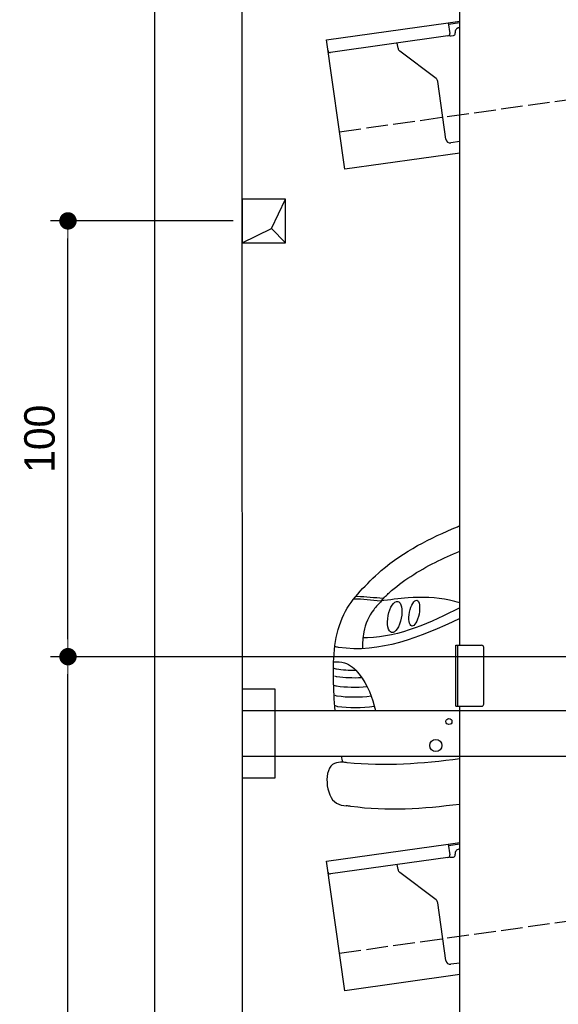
# Model space of a CAD drawing. Extents: x -311 to 6440, y -544 to 5764.
# Tile 2 of 5: x -311 to 926, y 1052 to 3312. Entities that reach past the tile are written whole.
import ezdxf

# ---------------------------------------------------------------- set-up
doc = ezdxf.new("R2010")
doc.units = 0
doc.header["$LTSCALE"] = 10
doc.header["$MEASUREMENT"] = 0
doc.linetypes.add('GEN3', pattern=[6.25, 5, -1.25])
doc.layers.get('0').update_dxf_attribs({"linetype": 'CONTINUOUS'})
doc.layers.get('DEFPOINTS').update_dxf_attribs({"linetype": 'CONTINUOUS'})
for name, color, linetype in [('3', 6, 'GEN3'), ('BREAKTHROUGH', 1, 'CONTINUOUS'), ('CAR', 1, 'CONTINUOUS'), ('SICHTBARE_KANTEN_DIN_', 7, 'CONTINUOUS')]:
    doc.layers.add(name, color=color, linetype=linetype)
doc.layers.add('AM_0', color=7, linetype='CONTINUOUS', lineweight=30)
doc.layers.add('AM_5', color=3, linetype='CONTINUOUS', lineweight=15)
doc.dimstyles.new('KLAUS_DXF', dxfattribs={"dimscale": 20, "dimtxt": 3.5, "dimasz": 2, "dimexe": 2, "dimexo": 1, "dimgap": 1.5, "dimtad": 1, "dimlfac": 0.1, "dimdsep": 46, "dimtxsty": 'Standard', "dimblk": 'DOT', "dimcen": 2, "dimclrd": 256, "dimclre": 256, "dimclrt": 2, "dimadec": 0, "dimazin": 0, "dimtfac": 1, "dimtmove": 2, "dimatfit": 3, "dimfxl": 1, "dimtolj": 1, "dimarcsym": 0})

# ---------------------------------------------------------------- blocks, each defined once
blk = doc.blocks.new('_DOT')
at = {"color": 0, "linetype": 'ByBlock'}
blk.add_line((-0.5, 0), (-1, 0), dxfattribs=at)
at = {"color": 0, "linetype": 'ByBlock', "const_width": 0.5}
blk.add_lwpolyline([(-0.25, 0, 1), (0.25, 0, 1)], format="xyb", close=True, dxfattribs=at)
blk = doc.blocks.new('*D10')
at = {"layer": 'AM_5', "lineweight": -2, "transparency": 16777216}
for p, q in [((5479.5, 1850), (-240, 1850)), ((-200, -10), (-200, 1810)), ((178.1, -50), (-240, -50))]:
    blk.add_line(p, q, dxfattribs=at)
at = {"layer": 'DEFPOINTS', "color": 0, "transparency": 16777216}
for p in [(-200, 1850), (5499.5, 1850), (198.1, -50)]:
    blk.add_point(p, dxfattribs=at)
at = {"layer": 'AM_5', "lineweight": -2, "transparency": 16777216, "xscale": 40, "yscale": 40, "zscale": 40}
for p, rotation in [((-200, 1850), 90), ((-200, -50), 270)]:
    blk.add_blockref('_DOT', p, dxfattribs=dict(at, rotation=rotation))
at = {"layer": 'AM_5', "color": 2, "transparency": 16777216, "insert": (-265, 900), "char_height": 70, "attachment_point": 5, "rotation": 90}
blk.add_mtext('\\A1;190', dxfattribs=at)
blk = doc.blocks.new('*D11')
at = {"layer": 'AM_5', "lineweight": -2, "transparency": 16777216}
for p, q in [((179.7, 2850), (-240, 2850)), ((-200, 1890), (-200, 2810)), ((5479.5, 1850), (-240, 1850))]:
    blk.add_line(p, q, dxfattribs=at)
at = {"layer": 'DEFPOINTS', "color": 0, "transparency": 16777216}
for p in [(-200, 2850), (199.7, 2850), (5499.5, 1850)]:
    blk.add_point(p, dxfattribs=at)
at = {"layer": 'AM_5', "lineweight": -2, "transparency": 16777216, "xscale": 40, "yscale": 40, "zscale": 40}
for p, rotation in [((-200, 2850), 90), ((-200, 1850), 270)]:
    blk.add_blockref('_DOT', p, dxfattribs=dict(at, rotation=rotation))
at = {"layer": 'AM_5', "color": 2, "transparency": 16777216, "insert": (-265, 2350), "char_height": 70, "attachment_point": 5, "rotation": 90}
blk.add_mtext('\\A1;100', dxfattribs=at)
blk = doc.blocks.new('CAR_EG')
at = {"layer": 'CAR'}
for centre, major_axis, ratio in [((31737.5, 1586.1), (-7, -35.6), 0.420401), ((31782.5, 1594.8), (-5.8, -29.5), 0.368142)]:
    blk.add_ellipse(centre, major_axis=major_axis, ratio=ratio, dxfattribs=at)
for points, knots in [([(31706.2, 1692.3), (31759.3, 1737.1), (31820.4, 1768), (31885.2, 1794.5), (31887.1, 1795.3)], [0, 0, 0, 0, 203.81625, 209.964483, 209.964483, 209.964483, 209.964483]), ([(31706.9, 1622.8), (31714.2, 1631.3), (31747.8, 1664.4), (31809.4, 1702.8), (31867.9, 1729.1), (31887.1, 1736.9)], [0, 0, 0, 0, 24.084222, 155.986732, 218.493639, 218.493639, 218.493639, 218.493639]), ([(31601, 1371.1), (31598.7, 1394.9), (31594.3, 1468.9), (31601.8, 1595), (31673, 1661.3), (31706.2, 1692.3)], [119.852444, 119.852444, 119.852444, 119.852444, 191.93092, 342.437223, 474.217328, 474.217328, 474.217328, 474.217328]), ([(31887.1, 1618.6), (31879.2, 1620.8), (31840.6, 1630.6), (31778.4, 1633), (31725.9, 1625.4), (31704.9, 1622.4)], [47.416961, 47.416961, 47.416961, 47.416961, 71.915739, 167.121362, 230.971512, 230.971512, 230.971512, 230.971512]), ([(31887.1, 1607.1), (31820.7, 1573.4), (31746.4, 1538.7), (31667.6, 1538.3), (31664.8, 1538.3)], [22.205234, 22.205234, 22.205234, 22.205234, 250.654379, 261.558263, 261.558263, 261.558263, 261.558263]), ([(31887.1, 1582.2), (31795.1, 1539.6), (31700.2, 1500.5), (31602.9, 1517.1), (31600.2, 1517.5)], [27.349633, 27.349633, 27.349633, 27.349633, 314.789813, 323.124052, 323.124052, 323.124052, 323.124052]), ([(31597.4, 1483.2), (31606, 1483.3), (31628.8, 1483.4), (31670.4, 1443.2), (31686.7, 1401.6), (31693.4, 1371.1)], [0, 0, 0, 0, 24.923737, 66.713459, 159.728952, 159.728952, 159.728952, 159.728952]), ([(31597.8, 1468.6), (31602.3, 1466.9), (31616.6, 1464.8), (31632.3, 1463.9), (31647.6, 1464.1)], [7.315315, 7.315315, 7.315315, 7.315315, 9.570511, 55.898453, 55.898453, 55.898453, 55.898453]), ([(31598.9, 1451.2), (31603.4, 1449.5), (31621.5, 1446.9), (31641.7, 1446.1), (31661.4, 1447.2)], [7.315315, 7.315315, 7.315315, 7.315315, 9.570511, 68.699879, 68.699879, 68.699879, 68.699879]), ([(31597.9, 1429.6), (31602.4, 1427.8), (31624.5, 1424.7), (31649.7, 1424.1), (31674, 1426.6)], [7.315315, 7.315315, 7.315315, 7.315315, 9.570511, 82.217152, 82.217152, 82.217152, 82.217152]), ([(31599.8, 1406.9), (31604.2, 1405.2), (31628.6, 1401.7), (31656.8, 1401.4), (31683.6, 1404.8)], [7.315315, 7.315315, 7.315315, 7.315315, 9.570511, 89.963922, 89.963922, 89.963922, 89.963922]), ([(31600.4, 1382.8), (31604.9, 1381), (31631.2, 1377.3), (31661.8, 1377.2), (31690.6, 1381.6)], [7.315315, 7.315315, 7.315315, 7.315315, 9.570511, 96.299386, 96.299386, 96.299386, 96.299386]), ([(31887.1, 1260.2), (31800.7, 1249.4), (31710.9, 1241.7), (31621.6, 1252.4), (31618.1, 1252.8)], [62.70843, 62.70843, 62.70843, 62.70843, 321.679874, 332.231624, 332.231624, 332.231624, 332.231624]), ([(31887.1, 1156), (31803.3, 1145.3), (31716.2, 1139.4), (31629.9, 1152.2), (31626.3, 1152.7)], [103.002829, 103.002829, 103.002829, 103.002829, 353.81265, 364.697653, 364.697653, 364.697653, 364.697653])]:
    blk.add_open_spline(points, degree=3, knots=knots, dxfattribs=at)
for points in [[(31704.9, 1622.4), (31643.7, 1627), (31643.1, 1627)], [(31711, 1628.7), (31651.4, 1633.2), (31649.1, 1633.4)], [(31706.9, 1622.8), (31689.4, 1602.7), (31666.3, 1551.7), (31663.4, 1513.1)], [(31618.1, 1252.8), (31599.2, 1250.1), (31603.7, 1158.7), (31626.3, 1152.7)]]:
    blk.add_spline(points, degree=3, dxfattribs=at)
blk.add_open_spline([(31618.1, 1252.8), (31617.4, 1257.2), (31616.6, 1261.7), (31615.8, 1266.1)], degree=3, dxfattribs=at)

msp = doc.modelspace()

# ---------------------------------------------------------------- linework, layer by layer
for p, q in [((-0.481, -349.995), (-0.481, 5450.005)), ((699.991, 1876.226), (699.991, 3496.226)), ((393.756, 3265.602), (673.507, 3304.919)), ((673.507, 3304.919), (699.991, 3308.641)), ((673.507, 3304.919), (676.986, 3280.162)), ((699.991, 3304.601), (674.063, 3300.957)), ((689.504, 3280.911), (689.364, 3281.901)), ((697.875, 3293.196), (699.991, 3293.493)), ((435.508, 2968.522), (393.756, 3265.602)), ((672.731, 3274.515), (402.883, 3236.59)), ((558.024, 3246.419), (556.374, 3258.162)), ((680.297, 3274.568), (685.248, 3275.264)), ((645.648, 3176.723), (561.909, 3239.825)), ((668.162, 3037.573), (649.533, 3170.128)), ((699.991, 3031.948), (679.456, 3029.062)), ((699.991, 3005.692), (435.508, 2968.522)), ((690.991, 1876.226), (749.991, 1876.226)), ((690.991, 1736.226), (690.991, 1876.226)), ((694.991, 1876.226), (694.991, 1736.226)), ((754.991, 1741.226), (754.991, 1871.226)), ((199.991, 1776.226), (274.991, 1776.226)), ((199.991, 1776.226), (274.991, 1776.226)), ((274.991, 1776.226), (274.991, 1571.226)), ((274.991, 1776.226), (274.991, 1571.226)), ((199.991, 1726.226), (1039.968, 1726.226)), ((690.991, 1736.226), (749.991, 1736.226)), ((699.991, -43.774), (699.991, 1736.226)), ((1039.968, 1621.226), (199.991, 1621.226)), ((274.991, 1571.226), (199.991, 1571.226)), ((274.991, 1571.226), (199.991, 1571.226)), ((673.507, 1419.919), (699.991, 1423.641)), ((393.756, 1380.602), (673.507, 1419.919)), ((673.507, 1419.919), (676.986, 1395.162)), ((699.991, 1419.601), (674.063, 1415.957)), ((435.508, 1083.522), (393.756, 1380.602)), ((672.731, 1389.515), (402.883, 1351.59)), ((680.297, 1389.568), (685.248, 1390.264)), ((689.504, 1395.911), (689.364, 1396.901)), ((558.024, 1361.419), (556.374, 1373.162)), ((645.648, 1291.723), (561.909, 1354.825)), ((668.162, 1152.573), (649.533, 1285.128)), ((699.991, 1146.948), (679.456, 1144.062)), ((699.991, 1120.692), (435.508, 1083.522))]:
    msp.add_line(p, q)
for centre, radius in [((674.991, 1701.226), 7), ((644.991, 1646.226), 14)]:
    msp.add_circle(centre, radius)
for centre, radius, start, end in [((672.035, 3279.466), 5, 278, 8), ((684.552, 3280.215), 5, 278, 8), ((699.267, 3283.293), 10, 98, 188), ((679.601, 3279.519), 5, 221.236717, 278), ((402.187, 3241.541), 5, 188, 278), ((567.927, 3247.811), 10, 188, 233), ((639.63, 3168.734), 10, 8, 53), ((678.065, 3038.965), 10, 188, 278), ((749.991, 1871.226), 5, 0, 90), ((749.991, 1741.226), 5, 270, 0), ((699.267, 1398.293), 10, 98, 188), ((672.035, 1394.466), 5, 278, 8), ((679.601, 1394.519), 5, 221.236717, 278), ((684.552, 1395.215), 5, 278, 8), ((402.187, 1356.541), 5, 188, 278), ((567.927, 1362.811), 10, 188, 233), ((639.63, 1283.736), 10, 8, 53), ((678.065, 1153.965), 10, 188, 278)]:
    msp.add_arc(centre, radius, start, end)
at = {"layer": '3'}
for p, q in [((423.4, 3054.675), (5430.808, 3758.42)), ((423.4, 1169.675), (5430.808, 1873.42))]:
    msp.add_line(p, q, dxfattribs=at)
at = {"layer": 'BREAKTHROUGH'}
for p, q in [((267.364, 2832.957), (299.991, 2900.005)), ((267.364, 2832.957), (299.991, 2900.005)), ((199.991, 2800.005), (267.364, 2832.957)), ((199.991, 2800.005), (267.364, 2832.957)), ((267.145, 2832.85), (299.991, 2800.005)), ((267.145, 2832.85), (299.991, 2800.005))]:
    msp.add_line(p, q, dxfattribs=at)
msp.add_lwpolyline([(299.991, 2900.005), (199.991, 2900.005), (199.991, 2800.005), (299.991, 2800.005)], close=True, dxfattribs=at)
msp.add_lwpolyline([(299.991, 2900.005), (199.991, 2900.005), (199.991, 2800.005), (299.991, 2800.005)], close=True, dxfattribs=at)
at = {"layer": 'SICHTBARE_KANTEN_DIN_'}
msp.add_line((199.491, 5250.005), (199.991, -50), dxfattribs=at)

# ---------------------------------------------------------------- block references
at = {"layer": 'AM_0'}
msp.add_blockref('CAR_EG', (-31187.084, 355.11), dxfattribs=at)

# ---------------------------------------------------------------- dimensions: what is measured, and where the dimension line sits
at = {"layer": 'AM_5'}
for base, p1, p2, override, picture, middle in [((-200, 2850.005), (5499.51, 1850.005), (199.717, 2850.005), {"dimpost": '', "dimtol": 0, "dimlim": 0, "dimtp": 0, "dimtm": 0, "dimtfac": 1, "dimtdec": 2, "dimtolj": 1, "dimtzin": 7}, '*D11', (-265, 2350.005)), ((-200, 1850.005), (198.068, -49.982), (5499.51, 1850.005), {"dimtol": 0, "dimlim": 0, "dimtp": 0, "dimtm": 0, "dimtfac": 1, "dimtdec": 2, "dimtolj": 1, "dimtzin": 7}, '*D10', (-265, 900.012))]:
    dim = msp.add_linear_dim(base=base, p1=p1, p2=p2, angle=90, dimstyle='KLAUS_DXF', override=override, dxfattribs=at)
    dim.commit()
    dim.dimension.update_dxf_attribs({"geometry": picture, "text_midpoint": middle})

doc.saveas('drawing.dxf')
